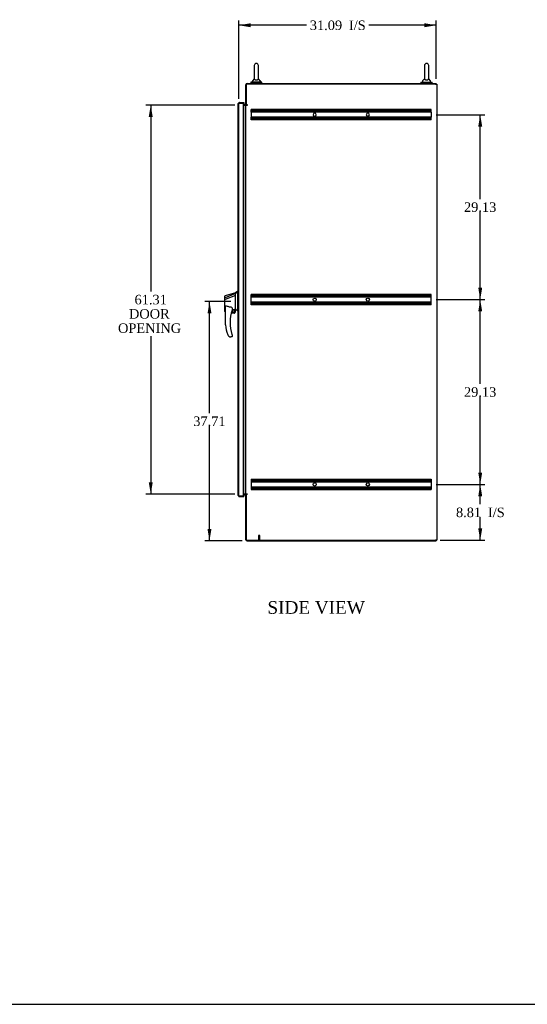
# Model space of a CAD drawing. Header units: inches. Extents: x 1 to 359, y -2 to 239.
# Tile 4 of 10: x 122 to 202, y 1 to 156. Entities that reach past the tile are written whole.
import ezdxf
from ezdxf.enums import TextEntityAlignment as Align
from ezdxf.lldxf.tags import DXFTag

# ---------------------------------------------------------------- set-up
doc = ezdxf.new("R2010")
doc.units = ezdxf.units.IN
doc.header["$MEASUREMENT"] = 0
for name, color, linetype in [('COM42890-4', 7, 'Continuous'), ('COM70839-3', 7, 'Continuous'), ('COM71108-10', 7, 'Continuous'), ('COM71112-5', 7, 'Continuous'), ('COM71114-3', 7, 'Continuous'), ('COM71115-2', 7, 'Continuous'), ('Default', 7, 'Continuous'), ('HAN13066', 7, 'Continuous'), ('SCS00680', 7, 'Continuous'), ('STD21878', 7, 'Continuous'), ('WAF25362', 7, 'Continuous'), ('WAM254785', 7, 'Continuous')]:
    doc.layers.add(name, color=color, linetype=linetype)
doc.styles.add('SEACAD_Times_New_Roman', font='times.ttf')
tags = doc.linetypes.add('HIDDEN2', pattern=[0.1875, 0.125, -0.0625]).pattern_tags.tags
tags[6:7] = [DXFTag(74, 4), DXFTag(75, 0), DXFTag(340, '0'), DXFTag(46, 0.0), DXFTag(50, 0.0), DXFTag(44, 0.0), DXFTag(45, 0.0)]
tags[4:5] = [DXFTag(74, 4), DXFTag(75, 0), DXFTag(340, '0'), DXFTag(46, 0.0), DXFTag(50, 0.0), DXFTag(44, 0.0), DXFTag(45, 0.0)]
doc.dimstyles.new('HAMMOND_(STH-300_x_200)', dxfattribs={"dimtxt": 1.5, "dimasz": 1.875, "dimexe": 0.75, "dimexo": 0.75, "dimgap": 0.375, "dimtad": 0, "dimtih": 1, "dimtoh": 1, "dimzin": 0, "dimdsep": 46, "dimtxsty": 'SEACAD_Times_New_Roman', "dimblk1": '_SE_FILLED', "dimblk2": '_SE_FILLED', "dimsah": 1, "dimcen": 0.75, "dimadec": 0, "dimazin": 0, "dimtfac": 0.8, "dimtofl": 0, "dimtmove": 0, "dimatfit": 3, "dimfxl": 1, "dimtolj": 1, "dimtzin": 0, "dimarcsym": 0})

# ---------------------------------------------------------------- blocks, each defined once
blk = doc.blocks.new('SE5')
at = {"layer": 'COM42890-4', "color": 7, "linetype": 'HIDDEN2'}
for p, q in [((158.68, 141.53), (158.68, 141.67)), ((187.05, 141.67), (158.68, 141.67)), ((187.05, 141.57), (158.68, 141.57)), ((158.68, 141.39), (158.68, 141.53)), ((158.68, 141.25), (158.68, 141.39)), ((187.05, 141.35), (158.68, 141.35)), ((158.68, 141.25), (158.68, 140.46)), ((187.05, 141.25), (158.68, 141.25)), ((187.05, 141.53), (187.05, 141.67)), ((187.05, 141.39), (187.05, 141.53)), ((187.05, 141.25), (187.05, 141.39)), ((187.05, 141.25), (187.05, 140.46)), ((158.68, 140.32), (158.68, 140.46)), ((187.05, 140.46), (158.68, 140.46)), ((187.05, 140.36), (158.68, 140.36)), ((158.68, 140.18), (158.68, 140.32)), ((158.68, 140.04), (158.68, 140.18)), ((187.05, 140.14), (158.68, 140.14)), ((187.05, 140.04), (158.68, 140.04)), ((187.05, 140.32), (187.05, 140.46)), ((187.05, 140.18), (187.05, 140.32)), ((187.05, 140.04), (187.05, 140.18)), ((158.68, 112.4), (158.68, 112.54)), ((187.05, 112.54), (158.68, 112.54)), ((187.05, 112.44), (158.68, 112.44)), ((158.68, 111.05), (158.68, 112.4)), ((187.05, 112.22), (158.68, 112.22)), ((187.05, 112.12), (158.68, 112.12)), ((187.05, 112.4), (187.05, 112.54)), ((187.05, 111.05), (187.05, 112.4)), ((187.05, 111.33), (158.68, 111.33)), ((187.05, 111.23), (158.68, 111.23)), ((158.68, 110.91), (158.68, 111.05)), ((187.05, 111.01), (158.68, 111.01)), ((187.05, 110.91), (158.68, 110.91)), ((187.05, 110.91), (187.05, 111.05)), ((158.68, 83.41), (158.68, 83.27)), ((158.68, 83.41), (187.05, 83.41)), ((158.68, 83.31), (187.05, 83.31)), ((158.68, 83.27), (158.68, 81.92)), ((158.68, 83.09), (187.05, 83.09)), ((158.68, 82.99), (187.05, 82.99)), ((187.05, 83.41), (187.05, 83.27)), ((187.05, 83.27), (187.05, 81.92)), ((158.68, 82.2), (187.05, 82.2)), ((158.68, 82.1), (187.05, 82.1)), ((158.68, 81.92), (158.68, 81.78)), ((158.68, 81.88), (187.05, 81.88)), ((158.68, 81.78), (187.05, 81.78)), ((187.05, 81.92), (187.05, 81.78))]:
    blk.add_line(p, q, dxfattribs=at)
for centre in [(168.68, 111.72), (177.05, 111.72), (168.68, 82.59), (177.05, 82.59)]:
    blk.add_circle(centre, 0.25, dxfattribs=at)
for centre, start, end in [((168.68, 140.85), 90, 0), ((168.68, 140.85), 0, 180), ((177.05, 140.85), 90, 0), ((177.05, 140.85), 0, 180)]:
    blk.add_arc(centre, 0.25, start, end, dxfattribs=at)
at = {"layer": 'COM70839-3', "color": 7, "linetype": 'Continuous'}
for p, q in [((157.92, 142.38), (157.93, 142.41)), ((157.92, 81.07), (157.93, 81.04))]:
    blk.add_line(p, q, dxfattribs=at)
at = {"layer": 'COM71108-10', "color": 7, "linetype": 'Continuous'}
for p, q in [((157.52, 80.97), (157.74, 80.97)), ((157.84, 73.88), (157.84, 81.04)), ((157.93, 81.04), (157.84, 81.04)), ((158.03, 73.69), (187.84, 73.69)), ((187.84, 73.79), (187.84, 73.69))]:
    blk.add_line(p, q, dxfattribs=at)
for centre, radius, start, end in [((157.74, 80.88), 0.19, 57.3631, 90), ((157.74, 80.88), 0.095, 0, 90), ((158.03, 73.88), 0.19, 180, 270)]:
    blk.add_arc(centre, radius, start, end, dxfattribs=at)
at = {"layer": 'COM71112-5', "color": 7, "linetype": 'Continuous'}
for p, q in [((156.84, 142.79), (157.52, 142.79)), ((157.52, 142.79), (157.52, 142.69)), ((156.65, 80.85), (156.65, 142.6)), ((156.65, 142.6), (156.65, 142.6)), ((156.65, 142.6), (156.65, 142.6)), ((156.75, 142.69), (156.71, 142.73)), ((156.84, 142.69), (156.71, 142.69)), ((156.84, 142.69), (156.75, 142.69)), ((156.84, 142.69), (156.84, 142.69)), ((156.84, 142.69), (157.52, 142.69)), ((157.52, 142.69), (156.84, 142.69)), ((157.52, 80.76), (157.52, 142.69)), ((156.65, 80.85), (156.65, 80.85)), ((156.65, 80.85), (156.65, 80.85)), ((156.84, 80.76), (156.71, 80.76)), ((156.75, 80.76), (156.71, 80.71)), ((156.75, 80.76), (156.84, 80.76)), ((156.84, 80.76), (157.52, 80.76)), ((156.84, 80.76), (156.84, 80.76)), ((157.52, 80.76), (156.84, 80.76)), ((157.52, 80.66), (157.52, 80.76)), ((157.52, 80.66), (156.84, 80.66))]:
    blk.add_line(p, q, dxfattribs=at)
at = {"layer": 'COM71112-5', "color": 7, "linetype": 'HIDDEN2'}
for p, q in [((156.65, 142.6), (156.74, 142.6)), ((156.74, 142.6), (156.65, 142.6)), ((156.74, 80.85), (156.74, 142.6)), ((156.84, 142.69), (156.84, 142.69)), ((157.42, 142.69), (157.42, 80.76)), ((156.74, 112.12), (156.65, 112.12)), ((156.74, 111.92), (156.65, 111.92)), ((156.74, 111.53), (156.65, 111.53)), ((156.74, 111.33), (156.65, 111.33)), ((156.74, 110.55), (156.65, 110.55)), ((156.65, 110.22), (156.74, 110.22)), ((156.65, 80.85), (156.74, 80.85)), ((156.74, 80.85), (156.65, 80.85)), ((156.84, 80.76), (156.84, 80.76))]:
    blk.add_line(p, q, dxfattribs=at)
at = {"layer": 'COM71112-5', "color": 7, "linetype": 'Continuous'}
for centre, start, end in [((156.84, 142.6), 90, 133.832), ((156.84, 142.6), 133.832, 179.8491), ((156.84, 142.6), 179.9427, 180), ((156.84, 80.85), 180, 180.0573), ((156.84, 80.85), 180.1509, 226.168), ((156.84, 80.85), 226.168, 270)]:
    blk.add_arc(centre, 0.19, start, end, dxfattribs=at)
at = {"layer": 'COM71112-5', "color": 7, "linetype": 'HIDDEN2'}
for centre, start, end in [((156.84, 142.6), 90, 179.8854), ((156.84, 142.6), 90, 179.8854), ((156.84, 142.6), 179.8854, 180), ((156.84, 80.85), 180, 180.1146), ((156.84, 80.85), 180.1146, 270), ((156.84, 80.85), 180.1146, 270)]:
    blk.add_arc(centre, 0.095, start, end, dxfattribs=at)
for points, knots in [([(156.75, 142.69), (156.74, 142.67), (156.73, 142.65), (156.72, 142.62), (156.72, 142.61), (156.72, 142.6), (156.72, 142.6), (156.71, 142.6), (156.7, 142.6), (156.68, 142.6), (156.67, 142.6), (156.65, 142.6)], [0, 0, 0, 0, 0.5, 0.5, 0.625, 0.625, 0.6875, 0.6875, 0.75, 0.75, 1, 1, 1, 1]), ([(156.65, 142.6), (156.66, 142.6), (156.67, 142.6), (156.67, 142.6), (156.68, 142.6), (156.69, 142.6), (156.7, 142.6), (156.7, 142.6), (156.7, 142.6), (156.71, 142.6), (156.71, 142.6), (156.71, 142.6), (156.71, 142.6), (156.71, 142.6), (156.72, 142.6), (156.72, 142.6), (156.72, 142.6), (156.72, 142.6), (156.72, 142.6), (156.72, 142.6), (156.72, 142.61), (156.72, 142.61), (156.72, 142.62), (156.72, 142.63), (156.73, 142.63), (156.73, 142.64), (156.73, 142.65), (156.73, 142.66), (156.74, 142.67), (156.74, 142.68), (156.75, 142.69)], [0, 0, 0, 0, 0.117271, 0.117271, 0.117271, 0.248331, 0.248331, 0.248331, 0.285874, 0.285874, 0.285874, 0.323968, 0.323968, 0.323968, 0.338645, 0.338645, 0.338645, 0.3533, 0.3533, 0.3533, 0.394355, 0.394355, 0.394355, 0.585836, 0.585836, 0.585836, 0.791542, 0.791542, 0.791542, 1, 1, 1, 1]), ([(156.75, 80.76), (156.74, 80.78), (156.73, 80.8), (156.72, 80.83), (156.72, 80.84), (156.72, 80.85), (156.72, 80.85), (156.71, 80.85), (156.7, 80.85), (156.68, 80.85), (156.67, 80.85), (156.65, 80.85)], [0, 0, 0, 0, 0.5, 0.5, 0.625, 0.625, 0.6875, 0.6875, 0.75, 0.75, 1, 1, 1, 1]), ([(156.65, 80.85), (156.66, 80.85), (156.67, 80.85), (156.67, 80.85), (156.68, 80.85), (156.69, 80.85), (156.7, 80.85), (156.7, 80.85), (156.7, 80.85), (156.71, 80.85), (156.71, 80.85), (156.71, 80.85), (156.71, 80.85), (156.71, 80.85), (156.72, 80.85), (156.72, 80.85), (156.72, 80.85), (156.72, 80.85), (156.72, 80.85), (156.72, 80.84), (156.72, 80.84), (156.72, 80.84), (156.72, 80.83), (156.72, 80.82), (156.73, 80.81), (156.73, 80.8), (156.73, 80.79), (156.73, 80.78), (156.74, 80.77), (156.74, 80.77), (156.75, 80.76)], [0, 0, 0, 0, 0.117271, 0.117271, 0.117271, 0.248331, 0.248331, 0.248331, 0.285874, 0.285874, 0.285874, 0.323968, 0.323968, 0.323968, 0.338645, 0.338645, 0.338645, 0.3533, 0.3533, 0.3533, 0.394355, 0.394355, 0.394355, 0.585836, 0.585836, 0.585836, 0.791542, 0.791542, 0.791542, 1, 1, 1, 1])]:
    blk.add_open_spline(points, degree=3, knots=knots, dxfattribs=at)
at = {"layer": 'COM71112-5', "color": 7, "linetype": 'Continuous'}
for points in [[(156.71, 142.69), (156.69, 142.68), (156.68, 142.66), (156.65, 142.63), (156.65, 142.61), (156.65, 142.6)], [(156.71, 80.76), (156.69, 80.77), (156.68, 80.79), (156.65, 80.82), (156.65, 80.84), (156.65, 80.85)]]:
    blk.add_open_spline(points, degree=3, knots=[0, 0, 0, 0, 0.5, 0.5, 1, 1, 1, 1], dxfattribs=at)
at = {"layer": 'COM71114-3', "color": 7, "linetype": 'Continuous'}
for p, q in [((187.71, 145.66), (157.93, 145.66)), ((157.93, 142.41), (157.93, 145.66)), ((187.71, 145.66), (187.9, 145.66)), ((187.9, 145.66), (187.9, 73.79)), ((157.52, 142.38), (157.74, 142.38)), ((157.84, 142.38), (157.74, 142.38)), ((157.84, 142.38), (158.03, 142.38)), ((157.84, 81.07), (157.84, 142.38)), ((158.07, 142.41), (157.93, 142.41)), ((158.03, 142.38), (158.07, 142.38)), ((157.74, 81.07), (157.52, 81.07)), ((157.74, 81.07), (157.84, 81.07)), ((158.03, 81.07), (157.84, 81.07)), ((158.07, 81.04), (157.93, 81.04)), ((157.93, 73.79), (157.93, 81.04)), ((158.03, 81.07), (158.07, 81.07)), ((157.93, 73.79), (187.71, 73.79)), ((187.9, 73.79), (187.71, 73.79))]:
    blk.add_line(p, q, dxfattribs=at)
for centre in [(158.07, 142.39), (158.07, 81.05)]:
    blk.add_arc(centre, 0.015, 270, 90, dxfattribs=at)
at = {"layer": 'COM71115-2', "color": 7, "linetype": 'Continuous'}
for p, q in [((157.84, 142.41), (157.84, 145.56)), ((158.03, 145.75), (187.84, 145.75)), ((187.84, 145.66), (187.84, 145.75)), ((157.74, 142.47), (157.52, 142.47)), ((157.93, 142.41), (157.84, 142.41))]:
    blk.add_line(p, q, dxfattribs=at)
for centre, radius, start, end in [((158.03, 145.56), 0.19, 90, 180), ((157.74, 142.57), 0.095, 270, 0), ((157.74, 142.57), 0.19, 270, 302.6369)]:
    blk.add_arc(centre, radius, start, end, dxfattribs=at)
at = {"layer": 'HAN13066', "color": 7, "linetype": 'Continuous'}
for p, q in [((154.53, 111.98), (154.53, 112.28)), ((154.53, 111.75), (154.53, 111.98)), ((154.53, 109.87), (154.53, 111.75)), ((156.21, 112.77), (154.57, 112.33)), ((156.21, 112.66), (154.58, 112.01)), ((156.21, 112.35), (154.59, 111.74)), ((154.59, 111.74), (154.59, 111.74)), ((156.57, 113.07), (156.21, 112.77)), ((156.21, 112.66), (156.21, 112.77)), ((156.21, 112.52), (156.21, 112.66)), ((156.21, 112.42), (156.21, 112.52)), ((156.21, 112.35), (156.21, 112.42)), ((156.21, 110.46), (156.21, 112.35)), ((156.57, 113.07), (156.57, 112.97)), ((156.65, 113.07), (156.57, 113.07)), ((156.57, 112.91), (156.57, 112.97)), ((156.57, 112.83), (156.57, 112.91)), ((156.57, 110.34), (156.57, 112.83)), ((154.61, 107.74), (154.61, 110.41)), ((155.67, 110.33), (155.67, 110.07)), ((155.89, 110.13), (156.12, 110.19)), ((156.15, 110.19), (156.21, 110.2)), ((156.15, 110.19), (156.15, 110.19)), ((156.15, 110.19), (156.15, 109.72)), ((156.21, 110.32), (156.21, 110.46)), ((156.21, 110.2), (156.21, 110.32)), ((156.57, 109.93), (156.57, 110.34)), ((154.61, 109.82), (154.61, 109.82)), ((156.02, 109.6), (155.54, 109.6)), ((155.58, 109.72), (156.15, 109.72)), ((155.67, 110.08), (155.8, 110.11)), ((156.57, 109.91), (156.57, 109.93)), ((156.57, 109.9), (156.65, 109.9)), ((155.18, 105.94), (155.18, 105.94)), ((155.61, 105.85), (155.46, 105.85)), ((155.67, 106.09), (155.67, 105.91))]:
    blk.add_line(p, q, dxfattribs=at)
blk.add_circle((155.89, 109.93), 0.188, dxfattribs=at)
for centre, radius, start, end in [((154.59, 112.28), 0.06, 105.824, 180.0185), ((154.58, 112.1), 0.361, 262.9065, 271.5232), ((119.8, 66.76), 56.69, 49.5649, 50.0347), ((161.78, 108.08), 6.42, 162.105, 197.0102), ((155.61, 110.07), 0.06, 342.105, 0), ((155.89, 109.93), 0.202, 115.2676, 90.8956), ((155.63, 111.06), 0.961, 280.5316, 285.6316), ((156.02, 109.72), 0.125, 270, 310.5358), ((156.02, 109.72), 0.125, 310.5358, 346.1135), ((156.02, 109.72), 0.125, 346.1135, 0), ((161.95, 108.68), 7.4, 187.261, 199.7146), ((155.46, 106.35), 0.5, 199.7146, 235.4377), ((155.46, 106.35), 0.5, 235.4377, 270), ((155.61, 105.91), 0.06, 270, 0), ((155.61, 106.09), 0.06, 0, 17.895)]:
    blk.add_arc(centre, radius, start, end, dxfattribs=at)
blk.add_ellipse((154.59, 109.87), major_axis=(0.06, 0), ratio=0.999979, start_param=3.141468, end_param=4.950188, dxfattribs=at)
for points, knots in [([(154.58, 112.01), (154.57, 112), (154.55, 112), (154.54, 111.99), (154.53, 111.99), (154.53, 111.98)], [0, 0, 0, 0, 0.5, 0.5, 1, 1, 1, 1]), ([(154.61, 110.41), (154.61, 110.47), (154.62, 110.53), (154.63, 110.61), (154.64, 110.64), (154.65, 110.68), (154.66, 110.69), (154.67, 110.71), (154.68, 110.72), (154.69, 110.73), (154.7, 110.73), (154.7, 110.72)], [0, 0, 0, 0, 0.5, 0.5, 0.75, 0.75, 0.875, 0.875, 0.9375, 0.9375, 1, 1, 1, 1]), ([(155.61, 110.49), (155.54, 110.5), (155.46, 110.51), (155.3, 110.54), (155.23, 110.56), (155.08, 110.6), (155, 110.62), (154.85, 110.67), (154.78, 110.69), (154.7, 110.72)], [0, 0, 0, 0, 0.25, 0.25, 0.5, 0.5, 0.75, 0.75, 1, 1, 1, 1]), ([(155.61, 110.49), (155.62, 110.49), (155.62, 110.48), (155.63, 110.48), (155.63, 110.48), (155.64, 110.47), (155.64, 110.46), (155.65, 110.45), (155.65, 110.44), (155.66, 110.43), (155.66, 110.42), (155.67, 110.4), (155.67, 110.39), (155.67, 110.37), (155.67, 110.36), (155.67, 110.35), (155.67, 110.34), (155.67, 110.33)], [0, 0, 0, 0, 0.0625, 0.0625, 0.125, 0.125, 0.25, 0.25, 0.375, 0.375, 0.5, 0.5, 0.75, 0.75, 0.875, 0.875, 1, 1, 1, 1]), ([(156.12, 110.19), (156.12, 110.19), (156.13, 110.19), (156.13, 110.19), (156.14, 110.19), (156.15, 110.19), (156.15, 110.19), (156.15, 110.19)], [0, 0, 0, 0, 0.25, 0.25, 0.5, 0.5, 1, 1, 1, 1]), ([(154.7, 107.75), (154.7, 107.75), (154.69, 107.75), (154.68, 107.75), (154.68, 107.75), (154.66, 107.74), (154.65, 107.74), (154.64, 107.74), (154.63, 107.74), (154.63, 107.74), (154.62, 107.74), (154.62, 107.74), (154.62, 107.74), (154.62, 107.74), (154.61, 107.74), (154.61, 107.74)], [0, 0, 0, 0, 0.125, 0.125, 0.25, 0.25, 0.5, 0.5, 0.625, 0.625, 0.75, 0.75, 0.875, 0.875, 1, 1, 1, 1]), ([(155.64, 106.2), (155.65, 106.18), (155.65, 106.17), (155.66, 106.14), (155.66, 106.13), (155.67, 106.12), (155.67, 106.12), (155.67, 106.11), (155.67, 106.11), (155.67, 106.11), (155.67, 106.11), (155.67, 106.11)], [0, 0, 0, 0, 0.5, 0.5, 0.75, 0.75, 0.875, 0.875, 0.9375, 0.9375, 1, 1, 1, 1])]:
    blk.add_open_spline(points, degree=3, knots=knots, dxfattribs=at)
blk.add_open_spline([(156.57, 112.97), (156.45, 112.87), (156.33, 112.77), (156.21, 112.66)], degree=3, dxfattribs=at)
at = {"layer": 'SCS00680', "color": 7, "linetype": 'Continuous'}
for p, q in [((159.16, 148.61), (159.16, 146.54)), ((159.82, 146.54), (159.82, 148.61)), ((185.97, 148.61), (185.97, 146.54)), ((186.64, 146.54), (186.64, 148.61)), ((158.87, 146.17), (158.87, 146.05)), ((159.15, 146.53), (158.88, 146.21)), ((160.1, 146.21), (159.83, 146.53)), ((160.12, 146.05), (160.12, 146.17)), ((185.68, 146.17), (185.68, 146.05)), ((185.97, 146.53), (185.69, 146.21)), ((186.92, 146.21), (186.65, 146.53)), ((186.93, 146.05), (186.93, 146.17))]:
    blk.add_line(p, q, dxfattribs=at)
for centre, radius, start, end in [((159.49, 148.61), 0.331, 0, 180), ((186.31, 148.61), 0.331, 0, 180), ((158.93, 146.17), 0.06, 140.3214, 180), ((158.93, 146.05), 0.06, 180, 270), ((160.06, 146.05), 0.06, 270, 0), ((160.06, 146.17), 0.06, 0, 39.6786), ((185.74, 146.17), 0.06, 140.3214, 180), ((185.74, 146.05), 0.06, 180, 270), ((186.87, 146.05), 0.06, 270, 0), ((186.87, 146.17), 0.06, 0, 39.6786)]:
    blk.add_arc(centre, radius, start, end, dxfattribs=at)
for points in [[(159.16, 146.54), (159.16, 146.53), (159.16, 146.52), (159.17, 146.48), (159.19, 146.45), (159.24, 146.4), (159.27, 146.37), (159.37, 146.34), (159.44, 146.33), (159.57, 146.33), (159.63, 146.34), (159.73, 146.38), (159.76, 146.41), (159.81, 146.46), (159.82, 146.49), (159.82, 146.52), (159.82, 146.53), (159.82, 146.54)], [(185.97, 146.54), (185.97, 146.53), (185.98, 146.52), (185.98, 146.48), (186, 146.45), (186.05, 146.4), (186.08, 146.37), (186.19, 146.34), (186.25, 146.33), (186.38, 146.33), (186.44, 146.34), (186.54, 146.38), (186.57, 146.41), (186.62, 146.46), (186.63, 146.49), (186.64, 146.52), (186.64, 146.53), (186.64, 146.54)]]:
    blk.add_open_spline(points, degree=3, knots=[0.2199913, 0.2199913, 0.2199913, 0.2199913, 0.25, 0.25, 0.3125, 0.3125, 0.375, 0.375, 0.4375, 0.4375, 0.5, 0.5, 0.5625, 0.5625, 0.625, 0.625, 0.6514654, 0.6514654, 0.6514654, 0.6514654], dxfattribs=at)
at = {"layer": 'STD21878', "color": 7, "linetype": 'HIDDEN2'}
for p, q in [((160.06, 74.54), (159.81, 74.54)), ((159.81, 74.54), (159.81, 73.82)), ((160.06, 73.82), (160.06, 74.54)), ((160.07, 73.82), (159.79, 73.82)), ((159.79, 73.82), (159.79, 73.79)), ((160.07, 73.79), (159.79, 73.79)), ((160.07, 73.79), (160.07, 73.82))]:
    blk.add_line(p, q, dxfattribs=at)
at = {"layer": 'WAF25362', "color": 7, "linetype": 'Continuous'}
for p, q in [((160.37, 145.99), (158.62, 145.99)), ((158.62, 145.99), (158.62, 145.88)), ((160.37, 145.88), (158.62, 145.88)), ((160.37, 145.88), (160.37, 145.99)), ((185.43, 145.99), (187.18, 145.99)), ((185.43, 145.99), (185.43, 145.88)), ((185.43, 145.88), (187.18, 145.88)), ((187.18, 145.88), (187.18, 145.99))]:
    blk.add_line(p, q, dxfattribs=at)
at = {"layer": 'WAM254785', "color": 7, "linetype": 'Continuous'}
for p, q in [((158.74, 145.88), (158.74, 145.75)), ((160.24, 145.75), (160.24, 145.88)), ((185.56, 145.88), (185.56, 145.75)), ((187.06, 145.75), (187.06, 145.88))]:
    blk.add_line(p, q, dxfattribs=at)
blk = doc.blocks.new('DMBLK141')
at = {"layer": 'Default', "linetype": 'Continuous'}
for points in [[(142.54, 140.5), (143.17, 140.5), (142.85, 142.38)], [(142.54, 82.94), (142.85, 81.07), (143.17, 82.94)]]:
    blk.add_hatch(color=7, dxfattribs=at).paths.add_polyline_path(points)
at = {"layer": 'Default', "color": 7, "linetype": 'Continuous'}
for p, q in [((156.12, 142.38), (142.1, 142.38)), ((142.85, 142.38), (142.85, 113)), ((142.85, 105.95), (142.85, 81.07)), ((156.12, 81.07), (142.1, 81.07))]:
    blk.add_line(p, q, dxfattribs=at)
at = {"layer": 'Default', "color": 7, "linetype": 'Continuous', "style": 'SEACAD_Times_New_Roman'}
for s, p in [('61.31', (140.3, 112.47)), ('DOOR ', (139.42, 110.22)), ('OPENING ', (137.7, 107.97))]:
    blk.add_text(s, height=1.5, dxfattribs=at).set_placement(p, align=Align.TOP_LEFT)
blk = doc.blocks.new('_SE_FILLED')
at = {"color": 0}
blk.add_line((0, 0), (-1, 0), dxfattribs=at)
blk.add_solid([(0, 0), (-1, -0.1665), (-1, 0.1665), (0, 0)], dxfattribs=at)
blk = doc.blocks.new('DMBLK142')
at = {"layer": 'Default', "linetype": 'Continuous'}
for points in [[(151.8, 109.53), (152.42, 109.53), (152.11, 111.41)], [(151.8, 75.57), (152.11, 73.69), (152.42, 75.57)]]:
    blk.add_hatch(color=7, dxfattribs=at).paths.add_polyline_path(points)
at = {"layer": 'Default', "color": 7, "linetype": 'Continuous'}
for p, q in [((155.46, 111.41), (151.36, 111.41)), ((152.11, 93.82), (152.11, 111.41)), ((152.11, 73.69), (152.11, 91.8)), ((157.28, 73.69), (151.36, 73.69))]:
    blk.add_line(p, q, dxfattribs=at)
at = {"layer": 'Default', "color": 7, "linetype": 'Continuous', "style": 'SEACAD_Times_New_Roman'}
blk.add_text('37.71', height=1.5, dxfattribs=at).set_placement((149.55, 93.3), align=Align.TOP_LEFT)
blk = doc.blocks.new('DMBLK143')
at = {"layer": 'Default', "linetype": 'Continuous'}
for points in [[(195.07, 80.72), (194.76, 82.59), (194.45, 80.72)], [(195.07, 75.66), (194.45, 75.66), (194.76, 73.79)]]:
    blk.add_hatch(color=7, dxfattribs=at).paths.add_polyline_path(points)
at = {"layer": 'Default', "color": 7, "linetype": 'Continuous'}
for p, q in [((187.8, 82.59), (195.51, 82.59)), ((194.76, 79.47), (194.76, 82.59)), ((194.76, 73.79), (194.76, 77.44)), ((188.46, 73.79), (195.51, 73.79))]:
    blk.add_line(p, q, dxfattribs=at)
at = {"layer": 'Default', "color": 7, "linetype": 'Continuous', "style": 'SEACAD_Times_New_Roman'}
for s, p in [('8.81', (190.94, 78.94)), ('I/S', (195.98, 78.94))]:
    blk.add_text(s, height=1.5, dxfattribs=at).set_placement(p, align=Align.TOP_LEFT)
blk = doc.blocks.new('DMBLK144')
at = {"layer": 'Default', "linetype": 'Continuous'}
for points in [[(195.07, 109.85), (194.76, 111.72), (194.45, 109.85)], [(195.07, 84.47), (194.45, 84.47), (194.76, 82.59)]]:
    blk.add_hatch(color=7, dxfattribs=at).paths.add_polyline_path(points)
at = {"layer": 'Default', "color": 7, "linetype": 'Continuous'}
for p, q in [((187.8, 111.72), (195.51, 111.72)), ((194.76, 98.43), (194.76, 111.72)), ((194.76, 82.59), (194.76, 96.41)), ((187.8, 82.59), (195.51, 82.59))]:
    blk.add_line(p, q, dxfattribs=at)
at = {"layer": 'Default', "color": 7, "linetype": 'Continuous', "style": 'SEACAD_Times_New_Roman'}
blk.add_text('29.13', height=1.5, dxfattribs=at).set_placement((192.2, 97.91), align=Align.TOP_LEFT)
blk = doc.blocks.new('DMBLK145')
at = {"layer": 'Default', "linetype": 'Continuous'}
for points in [[(195.07, 138.98), (194.76, 140.85), (194.45, 138.98)], [(195.07, 113.6), (194.45, 113.6), (194.76, 111.72)]]:
    blk.add_hatch(color=7, dxfattribs=at).paths.add_polyline_path(points)
at = {"layer": 'Default', "color": 7, "linetype": 'Continuous'}
for p, q in [((187.8, 140.85), (195.51, 140.85)), ((194.76, 127.56), (194.76, 140.85)), ((194.76, 111.72), (194.76, 125.54)), ((187.8, 111.72), (195.51, 111.72))]:
    blk.add_line(p, q, dxfattribs=at)
at = {"layer": 'Default', "color": 7, "linetype": 'Continuous', "style": 'SEACAD_Times_New_Roman'}
blk.add_text('29.13', height=1.5, dxfattribs=at).set_placement((192.2, 127.04), align=Align.TOP_LEFT)
blk = doc.blocks.new('DMBLK146')
at = {"layer": 'Default', "linetype": 'Continuous'}
for points in [[(158.62, 155.27), (156.74, 154.95), (158.62, 154.64)], [(185.96, 155.27), (185.96, 154.64), (187.84, 154.95)]]:
    blk.add_hatch(color=7, dxfattribs=at).paths.add_polyline_path(points)
at = {"layer": 'Default', "color": 7, "linetype": 'Continuous'}
for p, q in [((156.74, 143.35), (156.74, 155.7)), ((187.84, 146.5), (187.84, 155.7)), ((167.38, 154.95), (156.74, 154.95)), ((187.84, 154.95), (177.2, 154.95))]:
    blk.add_line(p, q, dxfattribs=at)
at = {"layer": 'Default', "color": 7, "linetype": 'Continuous', "style": 'SEACAD_Times_New_Roman'}
for s, p in [('31.09', (167.91, 155.7)), ('I/S', (174.08, 155.7))]:
    blk.add_text(s, height=1.5, dxfattribs=at).set_placement(p, align=Align.TOP_LEFT)
blk = doc.blocks.new('BORDER')
at = {"layer": 'Default', "color": 7, "linetype": 'Continuous'}
blk.add_line((-41.86, 0), (0, 0), dxfattribs=at)

msp = doc.modelspace()

# ---------------------------------------------------------------- block references
at = {"layer": 'Default', "color": 7, "xscale": 8.55, "yscale": 8.55, "zscale": 8.55}
msp.add_blockref('BORDER', (359.223, 0.67), dxfattribs=at)
at = {"layer": 'Default'}
msp.add_blockref('SE5', (0, 0), dxfattribs=at)

# ---------------------------------------------------------------- texts
at = {"layer": 'Default', "color": 7, "linetype": 'Continuous', "style": 'SEACAD_Times_New_Roman'}
msp.add_text('SIDE VIEW', height=2, dxfattribs=at).set_placement((161.24, 64.205), align=Align.TOP_LEFT)

# ---------------------------------------------------------------- dimensions: what is measured, and where the dimension line sits
at = {"layer": 'Default', "color": 7, "linetype": 'Continuous'}
dim = msp.add_linear_dim(base=(156.745, 154.953), p1=(187.837, 145.753), p2=(156.745, 142.596), text='\\A1;<> I/S', dimstyle='HAMMOND_(STH-300_x_200)', dxfattribs=at)
dim.commit()
dim.dimension.update_dxf_attribs({"geometry": 'DMBLK146', "text_midpoint": (172.291, 154.953), "dimtype": 160})
for base, p1, p2, angle, text, picture, middle, dimtype in [((142.855, 142.378), (156.87, 142.378), (156.87, 81.068), 270, '\\A1;<>\\PDOOR \\XOPENING ', 'DMBLK141', (142.855, 111.723), 161), ((194.758, 111.724), (187.054, 111.724), (187.054, 140.854), 90, '\\A1;<>', 'DMBLK145', (194.758, 126.289), 161), ((194.758, 82.594), (187.054, 82.594), (187.054, 111.724), 90, '\\A1;<>', 'DMBLK144', (194.758, 97.159), 161), ((152.111, 111.406), (158.027, 73.693), (156.215, 111.406), 90, '\\A1;<>', 'DMBLK142', (152.111, 92.55), 160), ((194.758, 82.594), (187.707, 73.788), (187.054, 82.594), 90, '\\A1;<> I/S', 'DMBLK143', (194.758, 78.191), 160)]:
    dim = msp.add_linear_dim(base=base, p1=p1, p2=p2, angle=angle, text=text, dimstyle='HAMMOND_(STH-300_x_200)', dxfattribs=at)
    dim.commit()
    dim.dimension.update_dxf_attribs({"geometry": picture, "text_midpoint": middle, "dimtype": dimtype})

doc.saveas('drawing.dxf')
